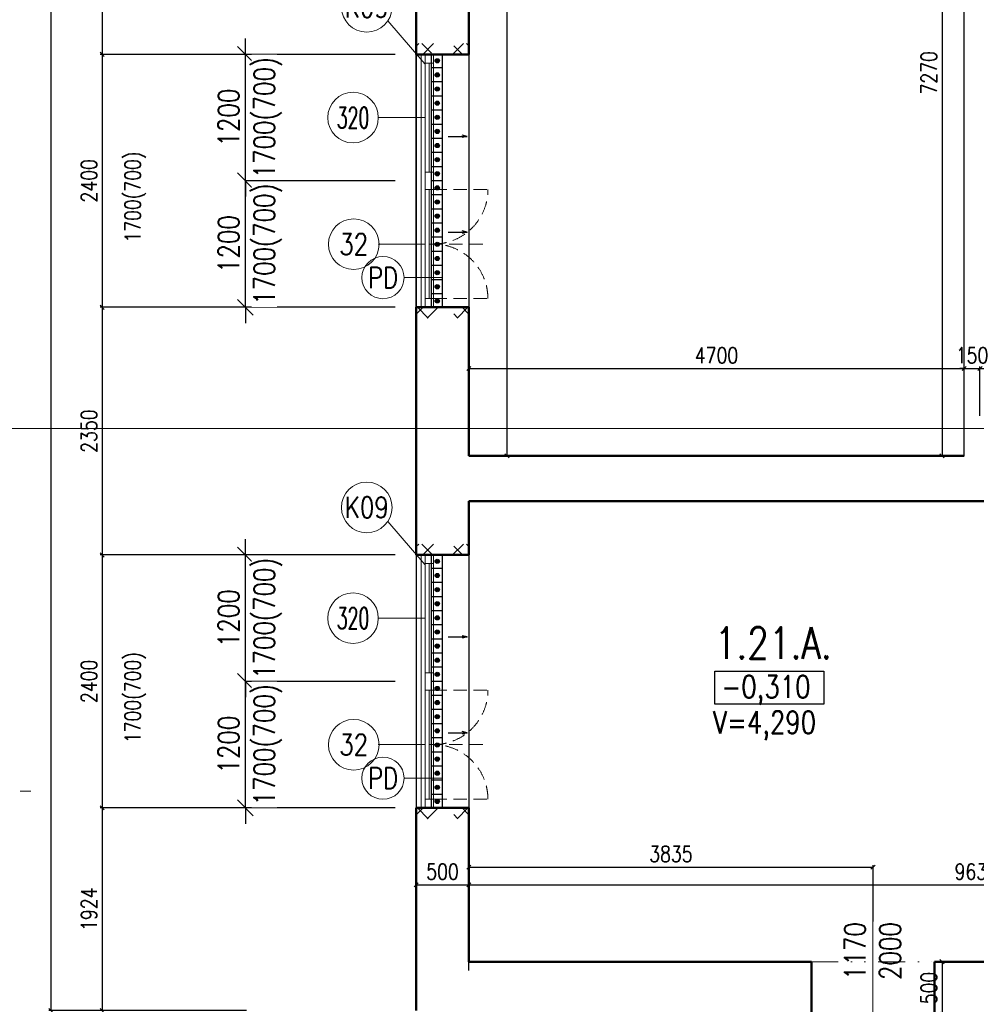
# Model space of a CAD drawing. Header units: millimetres. Extents: x -238874 to 551972, y -298952 to 658415.
# Tile 87 of 256: x 13175 to 22253, y 39806 to 49149. Entities that reach past the tile are written whole.
import ezdxf
from ezdxf.enums import TextEntityAlignment as Align

# ---------------------------------------------------------------- set-up
doc = ezdxf.new("R2010")
doc.units = ezdxf.units.MM
doc.header["$LTSCALE"] = 20
doc.linetypes.add('DIVIDE', pattern=[31.75, 12.7, -6.35, 0, -6.35, 0, -6.35])
doc.linetypes.add('HIDDEN', pattern=[9.525, 6.35, -3.175])
for name, color, linetype in [('00_HEDVIKA _KRESBA', 1, 'Continuous'), ('CZ', 255, 'Continuous'), ('KOTY', 8, 'Continuous'), ('ZDP', 50, 'Continuous')]:
    doc.layers.add(name, color=color, linetype=linetype)
doc.layers.add('00_HEDVIKA_DEMOLICE', color=2, linetype='Continuous', lineweight=30, transparency=0.3)
doc.layers.add('CKOKNA OTEVÍRÁNÍ', color=51, linetype='HIDDEN', lineweight=18, transparency=0.5)
for name, color, linetype, lineweight in [('00_HEDVIKA_OBRYS', 1, 'Continuous', 50), ('CKBUBLINY', 1, 'Continuous', 18), ('CKBUBLINY DEMOLICE', 4, 'Continuous', 18), ('CKBUBLINY_POPIS', 3, 'Continuous', 25), ('CKKOTY', 3, 'Continuous', 18), ('CKOKNA', 30, 'Continuous', 18), ('CKSTENY_SRAF', 8, 'Continuous', 18), ('CKSYMBOLY', 21, 'Continuous', 25), ('HEDVIKA_OKNA_PARAPET', 70, 'Continuous', 18), ('NOSNÉ', 8, 'Continuous', 50), ('PRUCHODY', 7, 'Continuous', 18)]:
    doc.layers.add(name, color=color, linetype=linetype, lineweight=lineweight)
doc.layers.add('CKNETISK', color=116, linetype='Continuous', lineweight=18, plot=False)
doc.styles.add('SIMPLEX', font='SIMPLEX.shx', dxfattribs={"width": 0.8, "bigfont": 'CAD13.shx'})
doc.styles.get("Standard").update_dxf_attribs({"font": 'simplex.shx', "width": 0.8})
doc.linetypes.add('HRANICE_TRT', pattern='A,0,-15,[200,CADKON.SHX,S=5,R=0,X=0,Y=0],-45', length=60)
doc.dimstyles.new('CADKON', dxfattribs={"dimscale": 100, "dimtxt": 2, "dimasz": 1.5, "dimexe": 0, "dimexo": 2, "dimgap": 0.6, "dimtad": 1, "dimrnd": 1, "dimtxsty": 'Standard', "dimblk1": 'OBLIQUE', "dimblk2": 'OBLIQUE', "dimsah": 1, "dimcen": 2.5, "dimadec": 1, "dimazin": 2, "dimtfac": 1, "dimtix": 1, "dimtmove": 2, "dimatfit": 3, "dimldrblk": 'OPEN30', "dimfxl": 5, "dimtfill": 1, "dimtolj": 1, "dimarcsym": 0})
doc.dimstyles.new('CKA', dxfattribs={"dimtxt": 200, "dimasz": 40, "dimexe": 20, "dimexo": 0.2, "dimgap": 50, "dimtad": 1, "dimdec": 0, "dimrnd": 1, "dimzin": 0, "dimdsep": 46, "dimtxsty": 'Standard', "dimblk1": 'OBLIQUE', "dimblk2": 'OBLIQUE', "dimsah": 1, "dimcen": 0.09, "dimclrd": 253, "dimclre": 253, "dimclrt": 253, "dimadec": 0, "dimazin": 0, "dimtfac": 1, "dimtdec": 0, "dimtix": 1, "dimtmove": 2, "dimatfit": 3, "dimfxl": 1, "dimtolj": 1, "dimtzin": 0, "dimarcsym": 0})
pattern_1 = [(45, (-53443.9, -335438.25), (-212.13203, 212.13203), []), (45, (-53302.48, -335438.25), (-212.13203, 212.13203), []), (135, (-53203.78, -335410.26), (-212.13203, -212.13203), [200, -100]), (135, (-53133.07, -335339.55), (-212.13203, -212.13203), [200, -100])]
pattern_2 = [(45, (-53443.9, -340188.25), (-212.13203, 212.13203), []), (45, (-53302.48, -340188.25), (-212.13203, 212.13203), []), (135, (-53203.78, -340160.26), (-212.13203, -212.13203), [200, -100]), (135, (-53133.07, -340089.55), (-212.13203, -212.13203), [200, -100])]

# ---------------------------------------------------------------- blocks, each defined once
blk = doc.blocks.new('_OBLIQUE')
at = {"color": 0, "linetype": 'ByBlock'}
blk.add_line((-0.5, -0.5), (0.5, 0.5), dxfattribs=at)
blk = doc.blocks.new('*D49')
at = {"layer": 'DEFPOINTS', "color": 0, "transparency": 16777216}
for p in [(15068.4, 98190), (13472, 39746), (15068.4, 39746)]:
    blk.add_point(p, dxfattribs=at)
at = {"layer": 'KOTY', "lineweight": -2, "transparency": 16777216}
for p, q in [((13472, 98190), (13472, 39746)), ((14687.6, 39746), (13452, 39746))]:
    blk.add_line(p, q, dxfattribs=at)
at = {"layer": 'KOTY', "lineweight": -2, "transparency": 16777216, "xscale": 40, "yscale": 40, "zscale": 40}
for p, rotation in [((13472, 98190), 90), ((13472, 39746), 270)]:
    blk.add_blockref('_OBLIQUE', p, dxfattribs=dict(at, rotation=rotation))
at = {"layer": 'KOTY', "transparency": 16777216, "insert": (13347, 68968), "char_height": 150, "attachment_point": 5, "rotation": 90, "style": 'SIMPLEX'}
blk.add_mtext('\\A1;58444', dxfattribs=at)
blk = doc.blocks.new('*D50')
at = {"layer": 'DEFPOINTS', "color": 0, "transparency": 16777216}
for p in [(15708.4, 44070), (13958.6, 41670), (15708.4, 41670)]:
    blk.add_point(p, dxfattribs=at)
at = {"layer": 'KOTY', "lineweight": -2, "transparency": 16777216}
for p, q in [((13958.6, 44070), (13958.6, 41670)), ((15327.6, 41670), (13938.6, 41670))]:
    blk.add_line(p, q, dxfattribs=at)
at = {"layer": 'KOTY', "lineweight": -2, "transparency": 16777216, "xscale": 40, "yscale": 40, "zscale": 40}
for p, rotation in [((13958.6, 44070), 90), ((13958.6, 41670), 270)]:
    blk.add_blockref('_OBLIQUE', p, dxfattribs=dict(at, rotation=rotation))
at = {"layer": 'KOTY', "transparency": 16777216, "insert": (13833.6, 42870), "char_height": 150, "attachment_point": 5, "rotation": 90, "style": 'SIMPLEX'}
blk.add_mtext('\\A1;2400', dxfattribs=at)
blk = doc.blocks.new('*D82')
at = {"layer": 'DEFPOINTS', "color": 0, "transparency": 16777216}
for p in [(21273, 41107.5), (17438, 40210), (21273, 40210)]:
    blk.add_point(p, dxfattribs=at)
at = {"layer": 'KOTY', "lineweight": -2, "transparency": 16777216}
for p, q in [((21273, 40590.8), (21273, 41127.5)), ((17438, 41107.5), (21273, 41107.5))]:
    blk.add_line(p, q, dxfattribs=at)
at = {"layer": 'KOTY', "lineweight": -2, "transparency": 16777216, "xscale": 40, "yscale": 40, "zscale": 40, "rotation": 180}
blk.add_blockref('_OBLIQUE', (17438, 41107.5), dxfattribs=at)
at = {"layer": 'KOTY', "lineweight": -2, "transparency": 16777216, "xscale": 40, "yscale": 40, "zscale": 40}
blk.add_blockref('_OBLIQUE', (21273, 41107.5), dxfattribs=at)
at = {"layer": 'KOTY', "transparency": 16777216, "insert": (19355.5, 41232.5), "char_height": 150, "attachment_point": 5, "style": 'SIMPLEX'}
blk.add_mtext('\\A1;3835', dxfattribs=at)
blk = doc.blocks.new('*D88')
at = {"layer": 'DEFPOINTS', "color": 0, "transparency": 16777216}
for p in [(27068, 40940), (27068, 40310), (17438, 39746)]:
    blk.add_point(p, dxfattribs=at)
at = {"layer": 'KOTY', "lineweight": -2, "transparency": 16777216}
for p, q in [((17438, 40940), (27068, 40940)), ((27068, 40690.8), (27068, 40960))]:
    blk.add_line(p, q, dxfattribs=at)
at = {"layer": 'KOTY', "lineweight": -2, "transparency": 16777216, "xscale": 40, "yscale": 40, "zscale": 40, "rotation": 180}
blk.add_blockref('_OBLIQUE', (17438, 40940), dxfattribs=at)
at = {"layer": 'KOTY', "lineweight": -2, "transparency": 16777216, "xscale": 40, "yscale": 40, "zscale": 40}
blk.add_blockref('_OBLIQUE', (27068, 40940), dxfattribs=at)
at = {"layer": 'KOTY', "transparency": 16777216, "insert": (22253, 41065), "char_height": 150, "attachment_point": 5, "style": 'SIMPLEX'}
blk.add_mtext('\\A1;9630', dxfattribs=at)
blk = doc.blocks.new('*D90')
at = {"layer": 'DEFPOINTS', "color": 0, "transparency": 16777216}
for p in [(17438, 40940), (16938, 39746), (17438, 39746)]:
    blk.add_point(p, dxfattribs=at)
at = {"layer": 'KOTY', "lineweight": -2, "transparency": 16777216}
for p, q in [((16938, 40940), (17438, 40940)), ((17438, 40126.8), (17438, 40960))]:
    blk.add_line(p, q, dxfattribs=at)
at = {"layer": 'KOTY', "lineweight": -2, "transparency": 16777216, "xscale": 40, "yscale": 40, "zscale": 40, "rotation": 180}
blk.add_blockref('_OBLIQUE', (16938, 40940), dxfattribs=at)
at = {"layer": 'KOTY', "lineweight": -2, "transparency": 16777216, "xscale": 40, "yscale": 40, "zscale": 40}
blk.add_blockref('_OBLIQUE', (17438, 40940), dxfattribs=at)
at = {"layer": 'KOTY', "transparency": 16777216, "insert": (17188, 41065), "char_height": 150, "attachment_point": 5, "style": 'SIMPLEX'}
blk.add_mtext('\\A1;500', dxfattribs=at)
blk = doc.blocks.new('*D92')
at = {"layer": 'DEFPOINTS', "color": 0, "transparency": 16777216}
for p in [(15708.4, 41670), (13958.6, 39746), (15708.4, 39746)]:
    blk.add_point(p, dxfattribs=at)
at = {"layer": 'KOTY', "lineweight": -2, "transparency": 16777216}
for p, q in [((13958.6, 41670), (13958.6, 39746)), ((15327.6, 39746), (13938.6, 39746))]:
    blk.add_line(p, q, dxfattribs=at)
at = {"layer": 'KOTY', "lineweight": -2, "transparency": 16777216, "xscale": 40, "yscale": 40, "zscale": 40}
for p, rotation in [((13958.6, 41670), 90), ((13958.6, 39746), 270)]:
    blk.add_blockref('_OBLIQUE', p, dxfattribs=dict(at, rotation=rotation))
at = {"layer": 'KOTY', "transparency": 16777216, "insert": (13833.6, 40708), "char_height": 150, "attachment_point": 5, "rotation": 90, "style": 'SIMPLEX'}
blk.add_mtext('\\A1;1924', dxfattribs=at)
blk = doc.blocks.new('*D110')
at = {"layer": 'DEFPOINTS', "color": 0, "transparency": 16777216}
for p in [(21858, 40210), (21858, 39710), (21928, 39710)]:
    blk.add_point(p, dxfattribs=at)
at = {"layer": 'KOTY', "lineweight": -2, "transparency": 16777216}
for p, q in [((21928, 40210), (21928, 39710)), ((22238.7, 39710), (21948, 39710))]:
    blk.add_line(p, q, dxfattribs=at)
at = {"layer": 'KOTY', "lineweight": -2, "transparency": 16777216, "xscale": 40, "yscale": 40, "zscale": 40}
for p, rotation in [((21928, 40210), 90), ((21928, 39710), 270)]:
    blk.add_blockref('_OBLIQUE', p, dxfattribs=dict(at, rotation=rotation))
at = {"layer": 'KOTY', "transparency": 16777216, "insert": (21803, 39960), "char_height": 150, "attachment_point": 5, "rotation": 90, "style": 'SIMPLEX'}
blk.add_mtext('\\A1;500', dxfattribs=at)
blk = doc.blocks.new('*D381')
at = {"layer": 'DEFPOINTS', "color": 0, "transparency": 16777216}
for p in [(17438, 55810), (17438, 45010), (17799.7, 45010)]:
    blk.add_point(p, dxfattribs=at)
at = {"layer": 'KOTY', "lineweight": -2, "transparency": 16777216}
for p, q in [((17799.7, 55810), (17799.7, 45010)), ((17818.7, 45010), (17819.7, 45010))]:
    blk.add_line(p, q, dxfattribs=at)
at = {"layer": 'KOTY', "lineweight": -2, "transparency": 16777216, "xscale": 40, "yscale": 40, "zscale": 40}
for p, rotation in [((17799.7, 55810), 90), ((17799.7, 45010), 270)]:
    blk.add_blockref('_OBLIQUE', p, dxfattribs=dict(at, rotation=rotation))
at = {"layer": 'KOTY', "transparency": 16777216, "insert": (17674.7, 50410), "char_height": 150, "attachment_point": 5, "rotation": 90, "style": 'SIMPLEX'}
blk.add_mtext('\\A1;10800', dxfattribs=at)
blk = doc.blocks.new('*D387')
at = {"layer": 'DEFPOINTS', "color": 0, "transparency": 16777216}
for p in [(22138, 45838.7), (17438, 45010), (22138, 45010)]:
    blk.add_point(p, dxfattribs=at)
at = {"layer": 'KOTY', "lineweight": -2, "transparency": 16777216}
for p, q in [((17438, 45838.7), (22138, 45838.7)), ((22138, 45390.8), (22138, 45858.7))]:
    blk.add_line(p, q, dxfattribs=at)
at = {"layer": 'KOTY', "lineweight": -2, "transparency": 16777216, "xscale": 40, "yscale": 40, "zscale": 40, "rotation": 180}
blk.add_blockref('_OBLIQUE', (17438, 45838.7), dxfattribs=at)
at = {"layer": 'KOTY', "lineweight": -2, "transparency": 16777216, "xscale": 40, "yscale": 40, "zscale": 40}
blk.add_blockref('_OBLIQUE', (22138, 45838.7), dxfattribs=at)
at = {"layer": 'KOTY', "transparency": 16777216, "insert": (19788, 45963.7), "char_height": 150, "attachment_point": 5, "style": 'SIMPLEX'}
blk.add_mtext('\\A1;4700', dxfattribs=at)
blk = doc.blocks.new('*D389')
at = {"layer": 'DEFPOINTS', "color": 0, "transparency": 16777216}
for p in [(15708.4, 51220), (13958.6, 48820), (15708.4, 48820)]:
    blk.add_point(p, dxfattribs=at)
at = {"layer": 'KOTY', "lineweight": -2, "transparency": 16777216}
for p, q in [((13958.6, 51220), (13958.6, 48820)), ((15327.6, 48820), (13938.6, 48820))]:
    blk.add_line(p, q, dxfattribs=at)
at = {"layer": 'KOTY', "lineweight": -2, "transparency": 16777216, "xscale": 40, "yscale": 40, "zscale": 40}
for p, rotation in [((13958.6, 51220), 90), ((13958.6, 48820), 270)]:
    blk.add_blockref('_OBLIQUE', p, dxfattribs=dict(at, rotation=rotation))
at = {"layer": 'KOTY', "transparency": 16777216, "insert": (13833.6, 50020), "char_height": 150, "attachment_point": 5, "rotation": 90, "style": 'SIMPLEX'}
blk.add_mtext('\\A1;2400', dxfattribs=at)
blk = doc.blocks.new('*D390')
at = {"layer": 'DEFPOINTS', "color": 0, "transparency": 16777216}
for p in [(15708.4, 46420), (13958.6, 44070), (15708.4, 44070)]:
    blk.add_point(p, dxfattribs=at)
at = {"layer": 'KOTY', "lineweight": -2, "transparency": 16777216}
for p, q in [((13958.6, 46420), (13958.6, 44070)), ((15327.6, 44070), (13938.6, 44070))]:
    blk.add_line(p, q, dxfattribs=at)
at = {"layer": 'KOTY', "lineweight": -2, "transparency": 16777216, "xscale": 40, "yscale": 40, "zscale": 40}
for p, rotation in [((13958.6, 46420), 90), ((13958.6, 44070), 270)]:
    blk.add_blockref('_OBLIQUE', p, dxfattribs=dict(at, rotation=rotation))
at = {"layer": 'KOTY', "transparency": 16777216, "insert": (13833.6, 45245), "char_height": 150, "attachment_point": 5, "rotation": 90, "style": 'SIMPLEX'}
blk.add_mtext('\\A1;2350', dxfattribs=at)
blk = doc.blocks.new('*D391')
at = {"layer": 'DEFPOINTS', "color": 0, "transparency": 16777216}
for p in [(15708.4, 48820), (13958.6, 46420), (15708.4, 46420)]:
    blk.add_point(p, dxfattribs=at)
at = {"layer": 'KOTY', "lineweight": -2, "transparency": 16777216}
for p, q in [((13958.6, 48820), (13958.6, 46420)), ((15327.6, 46420), (13938.6, 46420))]:
    blk.add_line(p, q, dxfattribs=at)
at = {"layer": 'KOTY', "lineweight": -2, "transparency": 16777216, "xscale": 40, "yscale": 40, "zscale": 40}
for p, rotation in [((13958.6, 48820), 90), ((13958.6, 46420), 270)]:
    blk.add_blockref('_OBLIQUE', p, dxfattribs=dict(at, rotation=rotation))
at = {"layer": 'KOTY', "transparency": 16777216, "insert": (13833.6, 47620), "char_height": 150, "attachment_point": 5, "rotation": 90, "style": 'SIMPLEX'}
blk.add_mtext('\\A1;2400', dxfattribs=at)
blk = doc.blocks.new('*D397')
at = {"layer": 'DEFPOINTS', "color": 0, "transparency": 16777216}
for p in [(22213, 52280), (21928, 45010), (22138, 45010)]:
    blk.add_point(p, dxfattribs=at)
at = {"layer": 'KOTY', "lineweight": -2, "transparency": 16777216}
for p, q in [((21928, 52280), (21928, 45010)), ((21757.2, 45010), (21908, 45010))]:
    blk.add_line(p, q, dxfattribs=at)
at = {"layer": 'KOTY', "lineweight": -2, "transparency": 16777216, "xscale": 40, "yscale": 40, "zscale": 40}
for p, rotation in [((21928, 52280), 90), ((21928, 45010), 270)]:
    blk.add_blockref('_OBLIQUE', p, dxfattribs=dict(at, rotation=rotation))
at = {"layer": 'KOTY', "transparency": 16777216, "insert": (21803, 48645), "char_height": 150, "attachment_point": 5, "rotation": 90, "style": 'SIMPLEX'}
blk.add_mtext('\\A1;7270', dxfattribs=at)
blk = doc.blocks.new('*D407')
at = {"layer": 'DEFPOINTS', "color": 0, "transparency": 16777216}
for p in [(22288, 45838.7), (22138, 45010), (22288, 45010)]:
    blk.add_point(p, dxfattribs=at)
at = {"layer": 'KOTY', "lineweight": -2, "transparency": 16777216}
for p, q in [((22138, 45838.7), (22098, 45838.7)), ((22138, 45838.7), (22288, 45838.7)), ((22288, 45390.8), (22288, 45858.7)), ((22288, 45838.7), (22328, 45838.7))]:
    blk.add_line(p, q, dxfattribs=at)
at = {"layer": 'KOTY', "lineweight": -2, "transparency": 16777216, "xscale": 40, "yscale": 40, "zscale": 40}
blk.add_blockref('_OBLIQUE', (22138, 45838.7), dxfattribs=at)
at = {"layer": 'KOTY', "lineweight": -2, "transparency": 16777216, "xscale": 40, "yscale": 40, "zscale": 40, "rotation": 180}
blk.add_blockref('_OBLIQUE', (22288, 45838.7), dxfattribs=at)
at = {"layer": 'KOTY', "transparency": 16777216, "insert": (22213, 45963.7), "char_height": 150, "attachment_point": 5, "style": 'SIMPLEX'}
blk.add_mtext('\\A1;150', dxfattribs=at)
blk = doc.blocks.new('*D3525')
at = {"layer": 'CKKOTY', "color": 0, "lineweight": -2, "transparency": 16777216}
for p, q in [((15317.3, 48820), (15317.3, 48970)), ((16738, 48820), (15317.3, 48820)), ((15317.3, 47620), (15317.3, 48820)), ((16738, 47620), (15317.3, 47620)), ((15317.3, 47620), (15317.3, 47470))]:
    blk.add_line(p, q, dxfattribs=at)
at = {"layer": 'DEFPOINTS', "color": 0, "transparency": 16777216}
for p in [(15317.3, 48820), (16938, 48820), (16938, 47620)]:
    blk.add_point(p, dxfattribs=at)
at = {"layer": 'CKKOTY', "color": 0, "lineweight": -2, "transparency": 16777216, "xscale": 150, "yscale": 150, "zscale": 150}
for p, rotation in [((15317.3, 48820), 270), ((15317.3, 47620), 90)]:
    blk.add_blockref('_OBLIQUE', p, dxfattribs=dict(at, rotation=rotation))
at = {"layer": 'CKKOTY', "color": 0, "transparency": 16777216, "char_height": 200, "attachment_point": 5, "rotation": 90, "bg_fill": 3, "box_fill_scale": 1.1, "bg_fill_color": 256, "bg_fill_true_color": 13158600, "bg_fill_transparency": 0}
for s, insert in [('\\A1;1700(700)', (15529.7, 48220)), ('\\A1;1200', (15157.3, 48220))]:
    blk.add_mtext(s, dxfattribs=dict(at, insert=insert))
blk = doc.blocks.new('_Open30')
at = {"color": 0, "lineweight": -2}
for p, q in [((-1, 0.268), (0, 0)), ((0, 0), (-1, -0.268)), ((0, 0), (-1, 0))]:
    blk.add_line(p, q, dxfattribs=at)
blk = doc.blocks.new('*D3526')
at = {"layer": 'CKKOTY', "color": 0, "lineweight": -2, "transparency": 16777216}
for p, q in [((15317.3, 47620), (15317.3, 47770)), ((16738, 47620), (15317.3, 47620)), ((15317.3, 46420), (15317.3, 47620)), ((16738, 46420), (15317.3, 46420)), ((15317.3, 46420), (15317.3, 46270))]:
    blk.add_line(p, q, dxfattribs=at)
at = {"layer": 'DEFPOINTS', "color": 0, "transparency": 16777216}
for p in [(15317.3, 47620), (16938, 47620), (16938, 46420)]:
    blk.add_point(p, dxfattribs=at)
at = {"layer": 'CKKOTY', "color": 0, "lineweight": -2, "transparency": 16777216, "xscale": 150, "yscale": 150, "zscale": 150}
for p, rotation in [((15317.3, 47620), 270), ((15317.3, 46420), 90)]:
    blk.add_blockref('_OBLIQUE', p, dxfattribs=dict(at, rotation=rotation))
at = {"layer": 'CKKOTY', "color": 0, "transparency": 16777216, "char_height": 200, "attachment_point": 5, "rotation": 90, "bg_fill": 3, "box_fill_scale": 1.1, "bg_fill_color": 256, "bg_fill_true_color": 13158600, "bg_fill_transparency": 0}
for s, insert in [('\\A1;1700(700)', (15529.7, 47020)), ('\\A1;1200', (15157.3, 47020))]:
    blk.add_mtext(s, dxfattribs=dict(at, insert=insert))
blk = doc.blocks.new('*D3527')
at = {"layer": 'CKKOTY', "color": 0, "lineweight": -2, "transparency": 16777216}
for p, q in [((15317.3, 44070), (15317.3, 44220)), ((16738, 44070), (15317.3, 44070)), ((15317.3, 42870), (15317.3, 44070)), ((16738, 42870), (15317.3, 42870)), ((15317.3, 42870), (15317.3, 42720))]:
    blk.add_line(p, q, dxfattribs=at)
at = {"layer": 'DEFPOINTS', "color": 0, "transparency": 16777216}
for p in [(15317.3, 44070), (16938, 44070), (16938, 42870)]:
    blk.add_point(p, dxfattribs=at)
at = {"layer": 'CKKOTY', "color": 0, "lineweight": -2, "transparency": 16777216, "xscale": 150, "yscale": 150, "zscale": 150}
for p, rotation in [((15317.3, 44070), 270), ((15317.3, 42870), 90)]:
    blk.add_blockref('_OBLIQUE', p, dxfattribs=dict(at, rotation=rotation))
at = {"layer": 'CKKOTY', "color": 0, "transparency": 16777216, "char_height": 200, "attachment_point": 5, "rotation": 90, "bg_fill": 3, "box_fill_scale": 1.1, "bg_fill_color": 256, "bg_fill_true_color": 13158600, "bg_fill_transparency": 0}
for s, insert in [('\\A1;1700(700)', (15529.7, 43470)), ('\\A1;1200', (15157.3, 43470))]:
    blk.add_mtext(s, dxfattribs=dict(at, insert=insert))
blk = doc.blocks.new('*D3528')
at = {"layer": 'CKKOTY', "color": 0, "lineweight": -2, "transparency": 16777216}
for p, q in [((15317.3, 42870), (15317.3, 43020)), ((16738, 42870), (15317.3, 42870)), ((15317.3, 41670), (15317.3, 42870)), ((16738, 41670), (15317.3, 41670)), ((15317.3, 41670), (15317.3, 41520))]:
    blk.add_line(p, q, dxfattribs=at)
at = {"layer": 'DEFPOINTS', "color": 0, "transparency": 16777216}
for p in [(15317.3, 42870), (16938, 42870), (16938, 41670)]:
    blk.add_point(p, dxfattribs=at)
at = {"layer": 'CKKOTY', "color": 0, "lineweight": -2, "transparency": 16777216, "xscale": 150, "yscale": 150, "zscale": 150}
for p, rotation in [((15317.3, 42870), 270), ((15317.3, 41670), 90)]:
    blk.add_blockref('_OBLIQUE', p, dxfattribs=dict(at, rotation=rotation))
at = {"layer": 'CKKOTY', "color": 0, "transparency": 16777216, "char_height": 200, "attachment_point": 5, "rotation": 90, "bg_fill": 3, "box_fill_scale": 1.1, "bg_fill_color": 256, "bg_fill_true_color": 13158600, "bg_fill_transparency": 0}
for s, insert in [('\\A1;1700(700)', (15529.7, 42270)), ('\\A1;1200', (15157.3, 42270))]:
    blk.add_mtext(s, dxfattribs=dict(at, insert=insert))
blk = doc.blocks.new('*U3302')
at = {"color": 0, "linetype": 'ByBlock', "lineweight": -2}
for p, q in [((-225, 0), (-80, 0)), ((225, 0), (103, 30)), ((225, 0), (103, -30)), ((-80, 0), (27, 0)), ((27, 0), (225, 0))]:
    blk.add_line(p, q, dxfattribs=at)
at = {"color": 0, "linetype": 'Continuous', "lineweight": -2, "flags": 8}
blk.add_attdef('SPÁD', text='', height=100, dxfattribs=at).set_placement((0, 40), align=Align.CENTER)
blk = doc.blocks.new('CK_BUBBLE_1_0_0')
at = {"color": 0, "linetype": 'ByBlock', "lineweight": -2}
blk.add_circle((0, 0), 1, dxfattribs=at)

msp = doc.modelspace()

# ---------------------------------------------------------------- hatches: boundary and pattern name
at = {"layer": '00_HEDVIKA_DEMOLICE'}
for points in [[(17157.962, 48759.047, 1), (17117.962, 48759.047, 1)], [(17157.962, 48625.047, 1), (17117.962, 48625.047, 1)], [(17157.962, 48491.047, 1), (17117.962, 48491.047, 1)], [(17157.962, 48357.047, 1), (17117.962, 48357.047, 1)], [(17157.962, 48223.047, 1), (17117.962, 48223.047, 1)], [(17157.962, 48089.047, 1), (17117.962, 48089.047, 1)], [(17157.962, 47955.047, 1), (17117.962, 47955.047, 1)], [(17157.962, 47821.047, 1), (17117.962, 47821.047, 1)], [(17157.962, 47687.047, 1), (17117.962, 47687.047, 1)], [(17157.962, 47687.047, 1), (17117.962, 47687.047, 1)], [(17157.962, 47553.047, 1), (17117.962, 47553.047, 1)], [(17157.962, 47419.047, 1), (17117.962, 47419.047, 1)], [(17157.962, 47285.047, 1), (17117.962, 47285.047, 1)], [(17157.962, 47151.047, 1), (17117.962, 47151.047, 1)], [(17157.962, 47017.047, 1), (17117.962, 47017.047, 1)], [(17157.962, 46883.047, 1), (17117.962, 46883.047, 1)], [(17157.962, 46749.047, 1), (17117.962, 46749.047, 1)], [(17157.962, 46615.047, 1), (17117.962, 46615.047, 1)], [(17157.962, 46481.047, 1), (17117.962, 46481.047, 1)], [(17157.962, 44009.047, 1), (17117.962, 44009.047, 1)], [(17157.962, 43875.047, 1), (17117.962, 43875.047, 1)], [(17157.962, 43741.047, 1), (17117.962, 43741.047, 1)], [(17157.962, 43607.047, 1), (17117.962, 43607.047, 1)], [(17157.962, 43473.047, 1), (17117.962, 43473.047, 1)], [(17157.962, 43339.047, 1), (17117.962, 43339.047, 1)], [(17157.962, 43205.047, 1), (17117.962, 43205.047, 1)], [(17157.962, 43071.047, 1), (17117.962, 43071.047, 1)], [(17157.962, 42937.047, 1), (17117.962, 42937.047, 1)], [(17157.962, 42937.047, 1), (17117.962, 42937.047, 1)], [(17157.962, 42803.047, 1), (17117.962, 42803.047, 1)], [(17157.962, 42669.047, 1), (17117.962, 42669.047, 1)], [(17157.962, 42535.047, 1), (17117.962, 42535.047, 1)], [(17157.962, 42401.047, 1), (17117.962, 42401.047, 1)], [(17157.962, 42267.047, 1), (17117.962, 42267.047, 1)], [(17157.962, 42133.047, 1), (17117.962, 42133.047, 1)], [(17157.962, 41999.047, 1), (17117.962, 41999.047, 1)], [(17157.962, 41865.047, 1), (17117.962, 41865.047, 1)], [(17157.962, 41731.047, 1), (17117.962, 41731.047, 1)]]:
    msp.add_hatch(color=256, dxfattribs=at).paths.add_polyline_path(points)
at = {"layer": 'CKSTENY_SRAF'}
h = msp.add_hatch(dxfattribs=at)
h.set_pattern_fill('ZDIVO-PLYNOSILIK', color=256, scale=100)
h.set_pattern_definition(pattern_1)
h.paths.add_polyline_path([(16937.962, 48922.749), (17437.962, 48922.749), (17437.962, 48820.047), (16937.962, 48820.047)])
h = msp.add_hatch(dxfattribs=at)
h.set_pattern_fill('ZDIVO-PLYNOSILIK', color=256, scale=100)
h.set_pattern_definition(pattern_1)
h.paths.add_polyline_path([(16937.962, 46317.345), (17437.962, 46317.345), (17437.962, 46420.047), (16937.962, 46420.047)])
h = msp.add_hatch(dxfattribs=at)
h.set_pattern_fill('ZDIVO-PLYNOSILIK', color=256, scale=100)
h.set_pattern_definition(pattern_2)
h.paths.add_polyline_path([(16937.962, 44172.749), (17437.962, 44172.749), (17437.962, 44070.047), (16937.962, 44070.047)])
h = msp.add_hatch(dxfattribs=at)
h.set_pattern_fill('ZDIVO-PLYNOSILIK', color=256, scale=100)
h.set_pattern_definition(pattern_2)
h.paths.add_polyline_path([(16937.962, 41567.345), (17437.962, 41567.345), (17437.962, 41670.047), (16937.962, 41670.047)])

# ---------------------------------------------------------------- linework, layer by layer
at = {"layer": '00_HEDVIKA _KRESBA'}
for p, q in [((16937.962, 46420.047), (16937.962, 48820.047)), ((16937.962, 48820.047), (16937.962, 46420.047)), ((17437.962, 48820.047), (17437.962, 46420.047)), ((17437.962, 48820.047), (17437.962, 46420.047)), ((16937.962, 44070.047), (16937.962, 41670.047)), ((16937.962, 44070.047), (16937.962, 41670.047)), ((17437.962, 44070.047), (17437.962, 41670.047)), ((17437.962, 44070.047), (17437.962, 41670.047))]:
    msp.add_line(p, q, dxfattribs=at)
at = {"layer": '00_HEDVIKA_DEMOLICE'}
for p, q in [((17084.102, 46420.047), (17084.102, 48820.047)), ((17187.962, 46420.047), (17187.962, 48820.047)), ((17187.962, 48692.047), (17087.962, 48692.047)), ((17187.962, 48558.047), (17087.962, 48558.047)), ((17187.962, 48424.047), (17087.962, 48424.047)), ((17187.962, 48290.047), (17087.962, 48290.047)), ((17187.962, 48156.047), (17087.962, 48156.047)), ((17187.962, 48022.047), (17087.962, 48022.047)), ((17187.962, 47888.047), (17087.962, 47888.047)), ((17187.962, 47754.047), (17087.962, 47754.047)), ((17187.962, 47754.047), (17087.962, 47754.047)), ((17187.962, 47620.047), (17087.962, 47620.047)), ((17187.962, 47486.047), (17087.962, 47486.047)), ((17187.962, 47352.047), (17087.962, 47352.047)), ((17187.962, 47218.047), (17087.962, 47218.047)), ((17187.962, 47084.047), (17087.962, 47084.047)), ((17187.962, 46950.047), (17087.962, 46950.047)), ((17187.962, 46816.047), (17087.962, 46816.047)), ((17187.962, 46682.047), (17087.962, 46682.047)), ((17187.962, 46548.047), (17087.962, 46548.047)), ((17084.102, 41670.047), (17084.102, 44070.047)), ((17187.962, 41670.047), (17187.962, 44070.047)), ((17187.962, 43942.047), (17087.962, 43942.047)), ((17187.962, 43808.047), (17087.962, 43808.047)), ((17187.962, 43674.047), (17087.962, 43674.047)), ((17187.962, 43540.047), (17087.962, 43540.047)), ((17187.962, 43406.047), (17087.962, 43406.047)), ((17187.962, 43272.047), (17087.962, 43272.047)), ((17187.962, 43138.047), (17087.962, 43138.047)), ((17187.962, 43004.047), (17087.962, 43004.047)), ((17187.962, 43004.047), (17087.962, 43004.047)), ((17187.962, 42870.047), (17087.962, 42870.047)), ((17187.962, 42736.047), (17087.962, 42736.047)), ((17187.962, 42602.047), (17087.962, 42602.047)), ((17187.962, 42468.047), (17087.962, 42468.047)), ((17187.962, 42334.047), (17087.962, 42334.047)), ((17187.962, 42200.047), (17087.962, 42200.047)), ((17187.962, 42066.047), (17087.962, 42066.047)), ((17187.962, 41932.047), (17087.962, 41932.047)), ((17187.962, 41798.047), (17087.962, 41798.047))]:
    msp.add_line(p, q, dxfattribs=at)
for centre in [(17137.962, 48759.047), (17137.962, 48625.047), (17137.962, 48491.047), (17137.962, 48357.047), (17137.962, 48223.047), (17137.962, 48089.047), (17137.962, 47955.047), (17137.962, 47821.047), (17137.962, 47687.047), (17137.962, 47687.047), (17137.962, 47553.047), (17137.962, 47419.047), (17137.962, 47285.047), (17137.962, 47151.047), (17137.962, 47017.047), (17137.962, 46883.047), (17137.962, 46749.047), (17137.962, 46615.047), (17137.962, 46481.047), (17137.962, 44009.047), (17137.962, 43875.047), (17137.962, 43741.047), (17137.962, 43607.047), (17137.962, 43473.047), (17137.962, 43339.047), (17137.962, 43205.047), (17137.962, 43071.047), (17137.962, 42937.047), (17137.962, 42937.047), (17137.962, 42803.047), (17137.962, 42669.047), (17137.962, 42535.047), (17137.962, 42401.047), (17137.962, 42267.047), (17137.962, 42133.047), (17137.962, 41999.047), (17137.962, 41865.047), (17137.962, 41731.047)]:
    msp.add_circle(centre, 20, dxfattribs=at)
at = {"layer": '00_HEDVIKA_OBRYS'}
for p, q in [((17437.962, 48820.047), (17437.962, 48920.047)), ((17437.962, 46420.047), (17437.962, 46320.047)), ((17437.962, 44070.047), (17437.962, 44170.047)), ((17437.962, 41670.047), (17437.962, 41570.047))]:
    msp.add_line(p, q, dxfattribs=at)
for points in [[(16937.962, 48920.047), (16937.962, 48820.047), (17437.962, 48820.047)], [(16937.962, 46320.047), (16937.962, 46420.047), (17437.962, 46420.047)], [(16937.962, 44170.047), (16937.962, 44070.047), (17437.962, 44070.047)], [(16937.962, 41570.047), (16937.962, 41670.047), (17437.962, 41670.047)]]:
    msp.add_lwpolyline(points, dxfattribs=at)
at = {"layer": 'CKBUBLINY'}
for p, q in [((17020.962, 48730.42), (16668.599, 49138.082)), ((16578.673, 48220.047), (17023.764, 48220.047)), ((16578.673, 47020.047), (17023.764, 47020.047)), ((17020.962, 43980.42), (16668.599, 44388.082)), ((16578.673, 43470.047), (17023.764, 43470.047)), ((16578.673, 42270.047), (17023.764, 42270.047))]:
    msp.add_line(p, q, dxfattribs=at)
at = {"layer": 'CKBUBLINY DEMOLICE'}
for p, q in [((16822.744, 46702.102), (17184.102, 46702.102)), ((16822.744, 46702.102), (17184.102, 46702.102)), ((16822.744, 41952.102), (17184.102, 41952.102)), ((16822.744, 41952.102), (17184.102, 41952.102))]:
    msp.add_line(p, q, dxfattribs=at)
at = {"layer": 'CKNETISK'}
msp.add_line((35538.362, 45270.047), (-68917.938, 45270.047), dxfattribs=at)
at = {"layer": 'CKOKNA', "linetype": 'HRANICE_TRT', "ltscale": 0.2}
for p, q in [((16984.575, 46420.047), (16984.575, 48820.047)), ((16984.575, 41670.047), (16984.575, 44070.047))]:
    msp.add_line(p, q, dxfattribs=at)
at = {"layer": 'CKOKNA'}
for p, q in [((17023.764, 48820.047), (17023.764, 46502.047)), ((17023.764, 48738.047), (17023.764, 48820.047)), ((17100.962, 48820.047), (17100.962, 46502.047)), ((17100.962, 48738.047), (17100.962, 48820.047)), ((17100.962, 48738.047), (17023.764, 48738.047)), ((17062.363, 48738.047), (17061.714, 47702.047)), ((17100.962, 47702.047), (17023.764, 47702.047)), ((17023.764, 47702.047), (17023.764, 47620.047)), ((17100.962, 47702.047), (17100.962, 47620.047)), ((17023.764, 47538.047), (17023.764, 47620.047)), ((17100.962, 47538.047), (17100.962, 47620.047)), ((17100.962, 47538.047), (17023.764, 47538.047)), ((17061.611, 47538.047), (17060.962, 46502.047)), ((17100.962, 46502.047), (17023.764, 46502.047)), ((17023.764, 46502.047), (17023.764, 46420.047)), ((17100.962, 46502.047), (17100.962, 46420.047)), ((17023.764, 44070.047), (17023.764, 41752.047)), ((17023.764, 43988.047), (17023.764, 44070.047)), ((17100.962, 44070.047), (17100.962, 41752.047)), ((17100.962, 43988.047), (17100.962, 44070.047)), ((17100.962, 43988.047), (17023.764, 43988.047)), ((17062.363, 43988.047), (17061.714, 42952.047)), ((17100.962, 42952.047), (17023.764, 42952.047)), ((17023.764, 42952.047), (17023.764, 42870.047)), ((17100.962, 42952.047), (17100.962, 42870.047)), ((17023.764, 42788.047), (17023.764, 42870.047)), ((17100.962, 42788.047), (17100.962, 42870.047)), ((17100.962, 42788.047), (17023.764, 42788.047)), ((17061.611, 42788.047), (17060.962, 41752.047)), ((17100.962, 41752.047), (17023.764, 41752.047)), ((17023.764, 41752.047), (17023.764, 41670.047)), ((17100.962, 41752.047), (17100.962, 41670.047))]:
    msp.add_line(p, q, dxfattribs=at)
at = {"layer": 'CKOKNA OTEVÍRÁNÍ'}
for p, q in [((17100.962, 47538.047), (17618.962, 47538.047)), ((17061.287, 47020.047), (17618.962, 47020.047)), ((17100.313, 46502.697), (17618.313, 46502.048)), ((17100.962, 42788.047), (17618.962, 42788.047)), ((17061.287, 42270.047), (17618.962, 42270.047)), ((17100.313, 41752.697), (17618.313, 41752.048))]:
    msp.add_line(p, q, dxfattribs=at)
for centre, start, end in [((17100.962, 47538.047), 270, 0), ((17100.313, 46502.697), 359.9282083, 89.9282083), ((17100.962, 42788.047), 270, 0), ((17100.313, 41752.697), 359.9282083, 89.9282083)]:
    msp.add_arc(centre, 518, start, end, dxfattribs=at)
at = {"layer": 'CZ', "color": 7}
msp.add_lwpolyline([(19771.434, 42966.665), (20804.918, 42966.665), (20804.918, 42654.195), (19771.434, 42654.195)], close=True, dxfattribs=at)
at = {"layer": 'HEDVIKA_OKNA_PARAPET'}
for p, q in [((17437.962, 46420.047), (17437.962, 48820.047)), ((17437.962, 46420.047), (17437.962, 47620.047)), ((17437.962, 41670.047), (17437.962, 44070.047)), ((17437.962, 41670.047), (17437.962, 42870.047))]:
    msp.add_line(p, q, dxfattribs=at)
at = {"layer": 'NOSNÉ'}
for p, q in [((16937.962, 48820.047), (16937.962, 51220.047)), ((17437.962, 48820.047), (17437.962, 51220.047)), ((17437.962, 48820.047), (16937.962, 48820.047)), ((16937.962, 44070.047), (16937.962, 46420.047)), ((17437.962, 46420.047), (16937.962, 46420.047)), ((17437.962, 45010.047), (17437.962, 46420.047)), ((22137.962, 45010.047), (17437.962, 45010.047)), ((25767.962, 44580.047), (17437.962, 44580.047)), ((17437.962, 44070.047), (17437.962, 44580.047)), ((17437.962, 44070.047), (16937.962, 44070.047)), ((17437.962, 41670.047), (16937.962, 41670.047)), ((17437.962, 41670.047), (16937.962, 41670.047)), ((16937.962, 39746.016), (16937.962, 41670.047)), ((17437.962, 40210.047), (17437.962, 41670.047)), ((20687.962, 40210.047), (17437.962, 40210.047)), ((20687.962, 40210.047), (20687.962, 39710.047)), ((27067.962, 40210.047), (21857.962, 40210.047)), ((21857.962, 40210.047), (21857.962, 39710.047))]:
    msp.add_line(p, q, dxfattribs=at)
at = {"layer": 'PRUCHODY'}
for p, q in [((17437.962, 48820.047), (16937.962, 48820.047)), ((16937.962, 48820.047), (16937.962, 46420.047)), ((16937.962, 48820.047), (16937.962, 46420.047)), ((17437.962, 48820.047), (16937.962, 48820.047)), ((17437.962, 46420.047), (16937.962, 46420.047)), ((17437.962, 46420.047), (16937.962, 46420.047)), ((17437.962, 44070.047), (16937.962, 44070.047)), ((16937.962, 44070.047), (16937.962, 41670.047)), ((16937.962, 44070.047), (16937.962, 41670.047)), ((17437.962, 44070.047), (16937.962, 44070.047)), ((13280.99, 41829.91), (13180.99, 41829.91)), ((17437.962, 41670.047), (16937.962, 41670.047)), ((21272.962, 39312.551), (21272.962, 41107.544))]:
    msp.add_line(p, q, dxfattribs=at)
at = {"layer": 'PRUCHODY', "linetype": 'DIVIDE'}
msp.add_line((20687.962, 40210.047), (21857.962, 40210.047), dxfattribs=at)
at = {"layer": 'ZDP'}
msp.add_line((22137.962, 45010.047), (22137.962, 52280.047), dxfattribs=at)

# ---------------------------------------------------------------- block references
at = {"layer": 'CKBUBLINY'}
ref = msp.add_blockref('CK_BUBBLE_1_0_0', (16468.688, 49270.882), dxfattribs=dict(at, xscale=240, yscale=240, zscale=240))
ref.add_attrib('NUM1', 'K09', dxfattribs={"layer": 'CKBUBLINY_POPIS', "height": 200, "width": 0.8, "flags": 8}).set_placement((16468.688, 49270.882), align=Align.MIDDLE_CENTER)
ref = msp.add_blockref('CK_BUBBLE_1_0_0', (16468.688, 44520.882), dxfattribs=dict(at, xscale=240, yscale=240, zscale=240))
ref.add_attrib('NUM1', 'K09', dxfattribs={"layer": 'CKBUBLINY_POPIS', "height": 200, "width": 0.8, "flags": 8}).set_placement((16468.688, 44520.882), align=Align.MIDDLE_CENTER)
at = {"layer": 'CKSYMBOLY', "xscale": -0.4, "yscale": 0.4, "zscale": 0.4, "rotation": 180}
for p in [(17333.032, 48041.828), (17333.032, 47132.672), (17333.032, 43291.828), (17333.032, 42382.672)]:
    msp.add_blockref('*U3302', p, dxfattribs=at)

# ---------------------------------------------------------------- texts
at = {"layer": 'CZ', "color": 6, "linetype": 'Continuous', "lineweight": 30, "insert": (19770.932, 43384.452), "char_height": 300, "width": 1830.1, "attachment_point": 1}
msp.add_mtext('1.21.A.', dxfattribs=at)
at = {"layer": 'CZ', "color": 7, "char_height": 212.5, "attachment_point": 1}
for s, insert, width in [('-0,310', (19834.323, 42925.462), 1666.9), ('V=4,290', (19756.336, 42588.429), 3214.5)]:
    msp.add_mtext(s, dxfattribs=dict(at, insert=insert, width=width))
at = {"layer": 'CZ', "color": 7, "insert": (21002.673, 40036.935), "char_height": 200, "width": 921.6, "attachment_point": 1, "rotation": 90}
msp.add_mtext('1170\\P2000', dxfattribs=at)
at = {"layer": 'KOTY', "char_height": 150, "width": 1424.4, "attachment_point": 1, "rotation": 90}
for insert in [(14173.373, 47033.765), (14173.373, 42283.765)]:
    msp.add_mtext('1700(700)', dxfattribs=dict(at, insert=insert))

# ---------------------------------------------------------------- dimensions: what is measured, and where the dimension line sits
at = {"layer": 'KOTY'}
for base, p1, p2, angle, text, picture, middle in [((13472.027, 39746.016), (15068.362, 98190.047), (15068.362, 39746.016), 90, '58444', '*D49', (13347.027, 68968.031)), ((17799.715, 45010.047), (17437.962, 55810.047), (17437.962, 45010.047), 270, '10800', '*D381', (17674.715, 50410.047)), ((21927.962, 45010.047), (22212.962, 52280.047), (22137.962, 45010.047), 270, '7270', '*D397', (21802.962, 48645.047)), ((13958.559, 48820.047), (15708.362, 51220.047), (15708.362, 48820.047), 90, '2400', '*D389', (13833.559, 50020.047)), ((13958.559, 46420.047), (15708.362, 48820.047), (15708.362, 46420.047), 90, '2400', '*D391', (13833.559, 47620.047)), ((13958.559, 44070.047), (15708.362, 46420.047), (15708.362, 44070.047), 90, '2350', '*D390', (13833.559, 45245.047)), ((13958.559, 41670.047), (15708.362, 44070.047), (15708.362, 41670.047), 90, '2400', '*D50', (13833.559, 42870.047)), ((13958.559, 39746.016), (15708.362, 41670.047), (15708.362, 39746.016), 90, '1924', '*D92', (13833.559, 40708.031)), ((21927.962, 39710.047), (21857.962, 40210.047), (21857.962, 39710.047), 270, '500', '*D110', (21802.962, 39960.047))]:
    dim = msp.add_linear_dim(base=base, p1=p1, p2=p2, angle=angle, text=text, dimstyle='CKA', override={"dimtxt": 150, "dimexo": 380.774374, "dimtxsty": 'SIMPLEX', "dimse1": 1, "dimclrd": 256, "dimclre": 256, "dimclrt": 256}, dxfattribs=at)
    dim.commit()
    dim.dimension.update_dxf_attribs({"geometry": picture, "text_midpoint": middle})
for base, p1, p2, text, picture, middle in [((22137.962, 45838.745), (17437.962, 45010.047), (22137.962, 45010.047), '4700', '*D387', (19787.962, 45963.745)), ((22287.962, 45838.745), (22137.962, 45010.047), (22287.962, 45010.047), '150', '*D407', (22212.962, 45963.745)), ((21272.962, 41107.544), (17437.962, 40210.047), (21272.962, 40210.047), '3835', '*D82', (19355.462, 41232.544)), ((17437.962, 40940.047), (16937.962, 39746.016), (17437.962, 39746.016), '500', '*D90', (17187.962, 41065.047)), ((27067.962, 40940.047), (17437.962, 39746.016), (27067.962, 40310.047), '9630', '*D88', (22252.962, 41065.047))]:
    dim = msp.add_linear_dim(base=base, p1=p1, p2=p2, text=text, dimstyle='CKA', override={"dimtxt": 150, "dimexo": 380.774374, "dimtxsty": 'SIMPLEX', "dimse1": 1, "dimclrd": 256, "dimclre": 256, "dimclrt": 256}, dxfattribs=at)
    dim.commit()
    dim.dimension.update_dxf_attribs({"geometry": picture, "text_midpoint": middle})

# ---------------------------------------------------------------- next in the draw order: dimensions: what is measured, and where the dimension line sits
at = {"layer": 'CKKOTY'}
for base, p1, p2, picture, middle in [((15317.325, 48820.047), (16937.962, 47620.047), (16937.962, 48820.047), '*D3525', (15317.325, 48220.047)), ((15317.325, 44070.047), (16937.962, 42870.047), (16937.962, 44070.047), '*D3527', (15317.325, 43470.047))]:
    dim = msp.add_linear_dim(base=base, p1=p1, p2=p2, angle=90, text='<>\\X1700(700)', dimstyle='CADKON', override={"dimtmove": 2}, dxfattribs=at)
    dim.commit()
    dim.dimension.update_dxf_attribs({"geometry": picture, "text_midpoint": middle})

# ---------------------------------------------------------------- next in the draw order: block references
at = {"layer": 'CKBUBLINY'}
ref = msp.add_blockref('CK_BUBBLE_1_0_0', (16338.673, 48220.047), dxfattribs=dict(at, xscale=240, yscale=240, zscale=240))
ref.add_attrib('NUM1', '320', dxfattribs={"layer": 'CKBUBLINY_POPIS', "height": 200, "width": 0.6, "flags": 8}).set_placement((16338.673, 48220.047), align=Align.MIDDLE_CENTER)
ref = msp.add_blockref('CK_BUBBLE_1_0_0', (16338.673, 43470.047), dxfattribs=dict(at, xscale=240, yscale=240, zscale=240))
ref.add_attrib('NUM1', '320', dxfattribs={"layer": 'CKBUBLINY_POPIS', "height": 200, "width": 0.6, "flags": 8}).set_placement((16338.673, 43470.047), align=Align.MIDDLE_CENTER)

# ---------------------------------------------------------------- next in the draw order: dimensions: what is measured, and where the dimension line sits
at = {"layer": 'CKKOTY'}
for base, p1, p2, picture, middle in [((15317.325, 47620.047), (16937.962, 46420.047), (16937.962, 47620.047), '*D3526', (15317.325, 47020.047)), ((15317.325, 42870.047), (16937.962, 41670.047), (16937.962, 42870.047), '*D3528', (15317.325, 42270.047))]:
    dim = msp.add_linear_dim(base=base, p1=p1, p2=p2, angle=90, text='<>\\X1700(700)', dimstyle='CADKON', override={"dimtmove": 2}, dxfattribs=at)
    dim.commit()
    dim.dimension.update_dxf_attribs({"geometry": picture, "text_midpoint": middle})

# ---------------------------------------------------------------- next in the draw order: block references
at = {"layer": 'CKBUBLINY'}
ref = msp.add_blockref('CK_BUBBLE_1_0_0', (16345.414, 47018.748), dxfattribs=dict(at, xscale=240, yscale=240, zscale=240))
ref.add_attrib('NUM1', '32', dxfattribs={"layer": 'CKBUBLINY_POPIS', "height": 200, "width": 0.8, "flags": 8}).set_placement((16345.414, 47018.748), align=Align.MIDDLE_CENTER)
ref = msp.add_blockref('CK_BUBBLE_1_0_0', (16345.414, 42268.748), dxfattribs=dict(at, xscale=240, yscale=240, zscale=240))
ref.add_attrib('NUM1', '32', dxfattribs={"layer": 'CKBUBLINY_POPIS', "height": 200, "width": 0.8, "flags": 8}).set_placement((16345.414, 42268.748), align=Align.MIDDLE_CENTER)
at = {"layer": 'CKBUBLINY DEMOLICE'}
ref = msp.add_blockref('CK_BUBBLE_1_0_0', (16622.744, 46701.584), dxfattribs=dict(at, xscale=200, yscale=200, zscale=200))
ref.add_attrib('NUM1', 'PD', dxfattribs={"height": 200, "width": 0.8, "flags": 8}).set_placement((16622.744, 46701.584), align=Align.MIDDLE_CENTER)
ref = msp.add_blockref('CK_BUBBLE_1_0_0', (16622.744, 41951.584), dxfattribs=dict(at, xscale=200, yscale=200, zscale=200))
ref.add_attrib('NUM1', 'PD', dxfattribs={"height": 200, "width": 0.8, "flags": 8}).set_placement((16622.744, 41951.584), align=Align.MIDDLE_CENTER)

doc.saveas('drawing.dxf')
